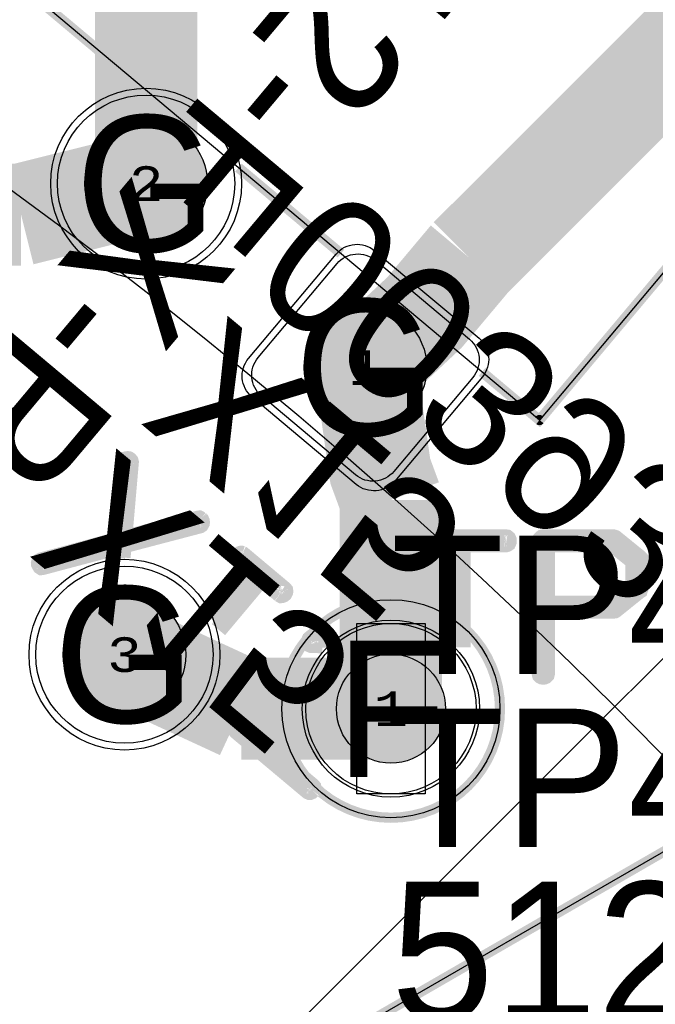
# Model space of a CAD drawing. Extents: x -125 to 125, y -186 to 125.
# Tile 103 of 112: x 44 to 54, y 49 to 63. Entities that reach past the tile are written whole.
import ezdxf
from ezdxf.enums import TextEntityAlignment as Align

# ---------------------------------------------------------------- set-up
doc = ezdxf.new("R2010")
doc.units = 0
doc.header["$MEASUREMENT"] = 0
for name, color, linetype in [('ASSEMBLY_OUTLINES_BTM', 191, 'CONTINUOUS'), ('ASSEMBLY_OUTLINES_TOP', 102, 'CONTINUOUS'), ('ASSEMBLY_PART_NUMBERS_BTM', 191, 'CONTINUOUS'), ('ASSEMBLY_PART_NUMBERS_TOP', 102, 'CONTINUOUS'), ('ASSEMBLY_REF_DES_BTM', 191, 'CONTINUOUS'), ('ASSEMBLY_REF_DES_TOP', 102, 'CONTINUOUS'), ('BOARD_OUTLINE', 10, 'CONTINUOUS'), ('DRILL_DRAWING', 21, 'CONTINUOUS'), ('GENERATED_SILKSCREEN_BTM', 255, 'CONTINUOUS'), ('GENERATED_SILKSCREEN_TOP', 140, 'CONTINUOUS'), ('MANUFACTURING_OUTLINES', 10, 'CONTINUOUS'), ('PART_HOLES_LAYER_BOTTOM', 30, 'CONTINUOUS'), ('PART_HOLES_LAYER_TOP', 30, 'CONTINUOUS'), ('PART_PADS_LAYER_BOTTOM', 230, 'CONTINUOUS'), ('PART_PADS_LAYER_TOP', 150, 'CONTINUOUS'), ('PIN_NUMBERS_BTM', 8, 'CONTINUOUS'), ('PIN_NUMBERS_TOP', 8, 'CONTINUOUS'), ('PLACEMENT_OUTLINES_BTM', 222, 'CONTINUOUS'), ('PLACEMENT_OUTLINES_TOP', 130, 'CONTINUOUS'), ('PLANE_DATA_LAYER_BOTTOM', 230, 'CONTINUOUS'), ('PLANE_SHAPES_LAYER_BOTTOM', 230, 'CONTINUOUS'), ('PLANE_SHAPES_LAYER_TOP', 150, 'CONTINUOUS'), ('ROUTE_BORDER', 151, 'CONTINUOUS'), ('SILKSCREEN_OUTLINES_BTM', 211, 'CONTINUOUS'), ('SILKSCREEN_OUTLINES_TOP', 150, 'CONTINUOUS'), ('SILKSCREEN_REF_DES_BTM', 211, 'CONTINUOUS'), ('SILKSCREEN_REF_DES_TOP', 150, 'CONTINUOUS'), ('SOLDERMASK_PADS_BTM', 12, 'CONTINUOUS'), ('SOLDERMASK_PADS_TOP', 180, 'CONTINUOUS'), ('TRACES_LAYER_TOP', 150, 'CONTINUOUS')]:
    doc.layers.add(name, color=color, linetype=linetype)
doc.styles.add('COURIER_NEW', font='cour.ttf')
doc.styles.add('VERIBEST_GERBER_0', font='txt')

msp = doc.modelspace()

# ---------------------------------------------------------------- hatches: boundary and pattern name
at = {"layer": 'PART_HOLES_LAYER_BOTTOM'}
h = msp.add_hatch(color=256, dxfattribs=at)
edge = h.paths.add_edge_path()
edge.add_arc((46.158973, 60.706476), 0.9, 0, 360)
h = msp.add_hatch(color=256, dxfattribs=at)
edge = h.paths.add_edge_path()
edge.add_arc((49.376359, 58.006768), 0.9, 0, 360)
h = msp.add_hatch(color=256, dxfattribs=at)
edge = h.paths.add_edge_path()
edge.add_arc((45.841027, 53.793523), 0.9, 0, 360)
h = msp.add_hatch(color=256, dxfattribs=at)
edge = h.paths.add_edge_path()
edge.add_arc((49.75, 53), 0.8, 0, 360)
at = {"layer": 'PART_HOLES_LAYER_TOP'}
h = msp.add_hatch(color=256, dxfattribs=at)
edge = h.paths.add_edge_path()
edge.add_arc((46.158973, 60.706476), 0.9, 0, 360)
h = msp.add_hatch(color=256, dxfattribs=at)
edge = h.paths.add_edge_path()
edge.add_arc((49.376359, 58.006768), 0.9, 0, 360)
h = msp.add_hatch(color=256, dxfattribs=at)
edge = h.paths.add_edge_path()
edge.add_arc((45.841027, 53.793523), 0.9, 0, 360)
h = msp.add_hatch(color=256, dxfattribs=at)
edge = h.paths.add_edge_path()
edge.add_arc((49.75, 53), 0.8, 0, 360)
at = {"layer": 'PLANE_DATA_LAYER_BOTTOM'}
h = msp.add_hatch(color=256, dxfattribs=at)
h.paths.add_polyline_path([(-96.5, 0, -1), (96.5, 0, -1)], flags=0)
h.paths.add_polyline_path([(-92.5, 0, -1), (92.5, 0, -1)], flags=0)
at = {"layer": 'PLANE_SHAPES_LAYER_BOTTOM'}
h = msp.add_hatch(color=256, dxfattribs=at)
h.paths.add_polyline_path([(-96.5, 0, -1), (96.5, 0, -1)], flags=0)
h.paths.add_polyline_path([(-92.5, 0, -1), (92.5, 0, -1)], flags=0)
at = {"layer": 'PLANE_SHAPES_LAYER_TOP'}
h = msp.add_hatch(color=256, dxfattribs=at)
h.paths.add_polyline_path([(-96.56345, 0, -1), (96.56345, 0, -1)], flags=0)
h.paths.add_polyline_path([(-92.5, 0, -1), (92.5, 0, -1)], flags=0)

# ---------------------------------------------------------------- linework, layer by layer
at = {"layer": 'ASSEMBLY_OUTLINES_BTM'}
for points in [[(52.80175, 73.212414), (60.155777, 67.041653), (51.928095, 57.236284), (44.574069, 63.407045)], [(42.728951, 44.537939), (67.843689, 59.037939), (74.193689, 48.039415), (49.078951, 33.539417)]]:
    msp.add_lwpolyline(points, close=True, dxfattribs=at)
at = {"layer": 'ASSEMBLY_OUTLINES_TOP'}
msp.add_lwpolyline([(-70.5, -70.5), (70.921356, 70.921356)], dxfattribs=at)
msp.add_lwpolyline([(49.25, 51.75), (49.25, 54.25), (50.25, 54.25), (50.25, 51.75)], close=True, dxfattribs=at)
for centre, radius in [((0, 0), 125), ((0, 0), 90.284619), ((0, 0), 85), ((0, 0), 75), ((49.75, 53), 1.6)]:
    msp.add_circle(centre, radius, dxfattribs=at)
at = {"layer": 'BOARD_OUTLINE'}
msp.add_circle((0, 0), 97.5, dxfattribs=at)
at = {"layer": 'GENERATED_SILKSCREEN_BTM'}
for points, const_width in [([(58.645231, 65.241449, -0.162277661), (58.64523, 65.241446), (51.928099, 57.236281, -0.414213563), (51.928092, 57.23628), (51.085976, 57.9429, 0.000004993), (51.085979, 57.942909), (51.928094, 57.236291), (58.645219, 65.241448), (51.2912, 71.412203), (44.574076, 63.407046), (46.15384, 62.081466, 0.000002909), (46.153824, 62.081466), (44.574066, 63.407041, -0.414213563), (44.574065, 63.407048), (44.574076, 63.407061), (51.291195, 71.412213, -0.414213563), (51.291202, 71.412214), (58.645229, 65.241453, -0.236067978), (58.645231, 65.241449)], 0.15), ([(49.016598, 59.679327, 0.000005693), (49.016589, 59.679321), (47.513968, 60.94017, 0.000002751), (47.513966, 60.940185), (49.016598, 59.679327)], 0.15), ([(46.967517, 55.737257), (46.963453, 55.721001, -0.184527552), (46.963451, 55.720998), (46.955325, 55.706778, -0.236067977), (46.955323, 55.706774), (46.943131, 55.698646, -0.111991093), (46.943129, 55.698645), (45.819437, 55.404006), (45.803945, 55.220041, 0.000001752), (45.803935, 55.220041), (45.819427, 55.40401, -0.357510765), (45.819431, 55.404015), (46.943126, 55.698655), (46.955317, 55.706782), (46.963443, 55.721002), (46.963443, 55.721003), (46.967507, 55.737258), (46.965475, 55.75148), (46.95938, 55.765702), (46.94922, 55.775862, -0.071067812), (46.949219, 55.775863), (46.937032, 55.781957), (46.922809, 55.779925), (45.827561, 55.491381, -0.535183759), (45.827555, 55.491387), (45.925091, 56.617113), (45.921027, 56.633368), (45.912901, 56.643526), (45.90071, 56.651653), (45.886488, 56.653685), (45.872265, 56.651653), (45.858044, 56.64759), (45.847884, 56.63743), (45.841789, 56.623208), (45.740189, 55.469034, -0.357510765), (45.740185, 55.469029), (44.622585, 55.168293, -0.049388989), (44.622584, 55.168293), (44.610396, 55.162199), (44.600237, 55.150008), (44.596173, 55.135786), (44.598205, 55.119531), (44.598205, 55.11953), (44.604299, 55.107342, -0.071067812), (44.6043, 55.107341), (44.612428, 55.09515), (44.624617, 55.087023), (44.640871, 55.089055), (45.734087, 55.379631, -0.535183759), (45.734093, 55.379625), (45.720211, 55.215399, 0.000001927), (45.7202, 55.215399), (45.734082, 55.379619), (44.640873, 55.089045, -0.049388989), (44.640872, 55.089045), (44.624617, 55.087013, -0.213376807), (44.624613, 55.087014), (44.612421, 55.095142, -0.071067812), (44.61242, 55.095143), (44.604292, 55.107335, -0.16227766), (44.604291, 55.107338), (44.598197, 55.119526, -0.184527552), (44.598195, 55.119529), (44.596163, 55.135785), (44.596163, 55.135787), (44.596173, 55.135823), (44.600227, 55.150011, -0.184527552), (44.600229, 55.150014), (44.610388, 55.162205, -0.236067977), (44.610392, 55.162207), (44.62258, 55.168301, -0.184527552), (44.622583, 55.168303), (45.740179, 55.469038), (45.841779, 56.62321), (45.841779, 56.623212), (45.847875, 56.637436, -0.09702165), (45.847876, 56.637438), (45.858036, 56.647598, -0.213376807), (45.85804, 56.647599), (45.872262, 56.651663, -0.049388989), (45.872263, 56.651663), (45.886487, 56.653695, -0.099019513), (45.886489, 56.653695), (45.900713, 56.651663, -0.111991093), (45.900715, 56.651662), (45.912907, 56.643534, -0.071067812), (45.912908, 56.643533), (45.921035, 56.633374, -0.184527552), (45.921037, 56.633371), (45.925101, 56.617115), (45.925101, 56.617114, -0.049388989), (45.925101, 56.617113), (45.827566, 55.491393), (46.922807, 55.779935), (46.937031, 55.781967, -0.288824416), (46.937036, 55.781965), (46.949223, 55.775871, -0.261745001), (46.949228, 55.77587), (46.959388, 55.76571, -0.080611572), (46.959389, 55.765708), (46.965485, 55.751484), (46.965485, 55.751483), (46.967517, 55.737259), (46.967517, 55.737257)], 0.254), ([(48.190781, 54.723289), (48.186717, 54.707033, -0.184527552), (48.186715, 54.70703), (48.180621, 54.694842, -0.236067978), (48.180619, 54.694838), (48.168428, 54.684679, -0.162277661), (48.168426, 54.684677), (48.154202, 54.678581, -0.145489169), (48.154199, 54.678581), (48.139977, 54.676549, -0.288824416), (48.139972, 54.676551), (48.125752, 54.684677, -0.16227766), (48.125749, 54.684678), (47.851433, 54.914291), (47.219845, 54.161204, 0.000002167), (47.219842, 54.161216), (47.851428, 54.914301, -0.414213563), (47.851435, 54.914302), (48.125755, 54.684686, -0.071067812), (48.125756, 54.684685), (48.139976, 54.676559), (48.154198, 54.678591), (48.168422, 54.684687), (48.180613, 54.694846), (48.186707, 54.707034), (48.186707, 54.707035), (48.190771, 54.72329), (48.188739, 54.737512), (48.17858, 54.749702), (47.573045, 55.257702), (47.564919, 55.263797, -0.049388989), (47.564918, 55.263797), (47.558822, 55.265829), (47.552729, 55.265829), (47.544601, 55.263797, -0.049388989), (47.5446, 55.263797), (47.532413, 55.257703, -0.071067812), (47.532412, 55.257702), (47.522252, 55.247542, -0.071067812), (47.522251, 55.247541), (47.512093, 55.23332), (47.508029, 55.219098), (47.510061, 55.206909, -0.049388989), (47.510061, 55.206908), (47.512093, 55.200814), (47.518188, 55.194718, -0.071067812), (47.518189, 55.194717), (47.792507, 54.965102, -0.414213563), (47.792508, 54.965095), (47.192893, 54.250456, 0.000002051), (47.192889, 54.250467), (47.792497, 54.965097), (47.518183, 55.194709, -0.16227766), (47.51818, 55.19471), (47.512084, 55.200806, -0.090885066), (47.512083, 55.200808), (47.510051, 55.206904), (47.510051, 55.206905), (47.508019, 55.219097), (47.508019, 55.219099), (47.512083, 55.233323, -0.16227766), (47.512084, 55.233326), (47.522243, 55.247548, -0.111991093), (47.522244, 55.24755), (47.532404, 55.25771, -0.261745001), (47.532409, 55.257711), (47.544596, 55.263805, -0.184527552), (47.544599, 55.263807), (47.552727, 55.265839, -0.099019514), (47.552729, 55.265839), (47.558823, 55.265839, -0.145489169), (47.558826, 55.265839), (47.564922, 55.263807, -0.16227766), (47.564924, 55.263805), (47.573051, 55.25771), (48.178587, 54.74971, -0.071067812), (48.178588, 54.749709), (48.188747, 54.737518, -0.184527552), (48.188749, 54.737515), (48.190781, 54.723291), (48.190781, 54.723289)], 0.254), ([(48.828337, 54.023067, 0.000002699), (48.828326, 54.023057), (48.593112, 54.026309), (48.57889, 54.026309), (48.566701, 54.016151), (48.560605, 54.001928, -0.049388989), (48.560605, 54.001927), (48.556541, 53.985674), (48.558573, 53.971451), (48.558573, 53.97145), (48.564667, 53.959262, -0.071067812), (48.564668, 53.959261), (48.572795, 53.949103), (48.587018, 53.943007), (48.745159, 53.941501, 0.000002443), (48.74515, 53.941491), (48.587017, 53.942997, -0.145489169), (48.587014, 53.942997), (48.57279, 53.949093, -0.184527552), (48.572788, 53.949096), (48.56466, 53.959255, -0.16227766), (48.564659, 53.959258), (48.558565, 53.971446, -0.184527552), (48.558563, 53.971449), (48.556531, 53.985673), (48.556531, 53.985675), (48.560595, 54.001931), (48.560595, 54.001932), (48.566691, 54.016156, -0.205257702), (48.566694, 54.016159), (48.578885, 54.026318, -0.16227766), (48.578888, 54.026319), (48.593112, 54.026319), (48.828337, 54.023067)], 0.254), ([(48.605309, 51.833785), (48.601245, 51.819561, -0.16227766), (48.601244, 51.819558), (48.593117, 51.807368, -0.111991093), (48.593116, 51.807366), (48.580924, 51.795174, -0.162277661), (48.580921, 51.795173), (48.566698, 51.789077, -0.145489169), (48.566695, 51.789077), (48.552473, 51.789077, -0.145489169), (48.55247, 51.789077), (48.538246, 51.795173, -0.16227766), (48.538244, 51.795175), (47.489733, 52.67503, -0.071067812), (47.489732, 52.675031), (47.479572, 52.689255, -0.16227766), (47.479571, 52.689258), (47.479571, 52.703481), (47.477539, 52.711609), (47.477539, 52.71974), (47.479571, 52.725836, -0.16227766), (47.479573, 52.725838), (47.485668, 52.733965), (48.113555, 53.48174, -0.111991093), (48.113556, 53.481742), (48.123716, 53.491902, -0.16227766), (48.123719, 53.491903), (48.133878, 53.495967, -0.145489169), (48.133881, 53.495967), (48.146072, 53.495967, -0.236067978), (48.146076, 53.495965), (48.158264, 53.489871, -0.049388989), (48.158265, 53.489871), (48.168425, 53.487839, -0.111991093), (48.168427, 53.487838), (48.176555, 53.481742, -0.071067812), (48.176556, 53.481741), (48.182651, 53.473614, -0.184527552), (48.182653, 53.473611), (48.184685, 53.463451), (48.263933, 53.044861), (48.373813, 52.952703, 0.00000236), (48.373813, 52.95269), (48.263925, 53.044854, -0.184527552), (48.263923, 53.044857), (48.184675, 53.463449), (48.182643, 53.473608), (48.176548, 53.481734), (48.168422, 53.487829), (48.158263, 53.489861, -0.184527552), (48.15826, 53.489863), (48.146072, 53.495957), (48.133882, 53.495957), (48.123724, 53.491894), (48.113564, 53.481734, -0.111991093), (48.113562, 53.481733), (47.485676, 52.733959), (47.479581, 52.725832), (47.477549, 52.719736), (47.477549, 52.711611), (47.479581, 52.703483), (47.479581, 52.68926), (47.48974, 52.675037), (48.53825, 51.795183), (48.552474, 51.789087), (48.566694, 51.789087), (48.580916, 51.795182), (48.593108, 51.807374, -0.071067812), (48.593109, 51.807375), (48.601235, 51.819564), (48.605299, 51.833786), (48.603267, 51.848008), (48.593108, 51.860198), (47.577109, 52.711606, -0.414213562), (47.577108, 52.711613), (48.121684, 53.361853, -0.64829259), (48.121693, 53.361851), (48.188749, 53.012347), (48.188749, 53.012346), (48.192811, 53.004223, -0.071067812), (48.192812, 53.004222), (48.196876, 53.000158, -0.213376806), (48.196877, 53.000154), (48.198908, 52.996092, -0.111991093), (48.198909, 52.99609), (48.200939, 52.99203), (48.382396, 52.839409, 0.000002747), (48.382398, 52.839394), (48.200933, 52.992022, -0.236067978), (48.200931, 52.992026), (48.1989, 52.996088, -0.111991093), (48.198899, 52.99609), (48.196869, 53.000149, -0.071067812), (48.196868, 53.00015), (48.192804, 53.004214, -0.213376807), (48.192803, 53.004218), (48.188741, 53.012342, -0.184527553), (48.188739, 53.012345), (48.121685, 53.361839), (47.577119, 52.711611), (48.593115, 51.860206, -0.071067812), (48.593116, 51.860205), (48.603275, 51.848014, -0.184527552), (48.603277, 51.848011), (48.605309, 51.833787), (48.605309, 51.833785)], 0.254)]:
    msp.add_lwpolyline(points, format="xyb", dxfattribs=dict(at, const_width=const_width))
at = {"layer": 'GENERATED_SILKSCREEN_BTM', "const_width": 0.15}
msp.add_lwpolyline([(42.728951, 44.537939), (67.843689, 59.037939), (74.193689, 48.039415), (49.078951, 33.539417)], close=True, dxfattribs=at)
at = {"layer": 'GENERATED_SILKSCREEN_TOP', "const_width": 0.254}
msp.add_lwpolyline([(51.469077, 55.462783), (51.467045, 55.448559), (51.467045, 55.448558), (51.460949, 55.434334, -0.253450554), (51.460945, 55.434331), (51.448755, 55.426204, -0.111991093), (51.448753, 55.426203), (51.434529, 55.422139, -0.099019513), (51.434527, 55.422139), (50.790389, 55.422139), (50.790389, 53.902064, 0.000002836), (50.790379, 53.902076), (50.790379, 55.422144, -0.414213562), (50.790384, 55.422149), (51.434527, 55.422149), (51.44875, 55.426213), (51.460939, 55.434339), (51.467035, 55.448562), (51.469067, 55.462784), (51.467035, 55.479038), (51.460939, 55.493261), (51.44875, 55.503419), (51.434527, 55.505451), (50.062929, 55.505451), (50.048707, 55.503419), (50.038548, 55.49326, -0.111991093), (50.038546, 55.493259), (50.030421, 55.47904), (50.030421, 55.479039), (50.028389, 55.462784), (50.030421, 55.448561), (50.030421, 55.44856), (50.038547, 55.43434), (50.048706, 55.426213), (50.062929, 55.422149), (50.709104, 55.422149, -0.414213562), (50.709109, 55.422144), (50.709109, 53.988048, 0.000002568), (50.709099, 53.988058), (50.709099, 55.422139), (50.062929, 55.422139, -0.099019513), (50.062927, 55.422139), (50.048703, 55.426203, -0.16227766), (50.0487, 55.426204), (50.038541, 55.434332, -0.236067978), (50.038539, 55.434336), (50.030413, 55.448556, -0.184527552), (50.030411, 55.448559), (50.028379, 55.462783), (50.028379, 55.462785), (50.028389, 55.462866), (50.030411, 55.479041, -0.184527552), (50.030413, 55.479044), (50.038539, 55.493264, -0.213376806), (50.03854, 55.493268), (50.0487, 55.503428, -0.261745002), (50.048705, 55.503429), (50.062927, 55.505461, -0.099019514), (50.062929, 55.505461), (51.434527, 55.505461, -0.099019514), (51.434529, 55.505461), (51.448753, 55.503429, -0.184527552), (51.448756, 55.503427), (51.460946, 55.493269, -0.205257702), (51.460949, 55.493266), (51.467045, 55.479042), (51.467045, 55.479041), (51.469077, 55.462785), (51.469077, 55.462783)], format="xyb", dxfattribs=at)
for points in [[(53.383216, 54.733296), (53.389312, 54.73736), (53.391344, 54.74752), (53.39744, 54.75768), (53.39744, 54.76784), (53.39744, 55.186432), (53.39744, 55.196592), (53.391344, 55.202688), (53.391344, 55.208784), (53.389312, 55.210816), (53.38728, 55.212848), (53.383216, 55.216912), (53.037776, 55.497328), (53.027616, 55.501392), (53.019488, 55.503424), (53.01136, 55.505456), (51.987232, 55.505456), (51.968944, 55.501392), (51.956752, 55.491232), (51.946592, 55.47904), (51.942528, 55.464816), (51.942528, 53.514096), (51.946592, 53.49784), (51.956752, 53.48768), (51.968944, 53.481584), (51.983168, 53.479552), (51.999424, 53.481584), (52.013648, 53.48768), (52.023808, 53.49784), (52.027872, 53.514096), (52.027872, 54.448816), (53.01136, 54.448816), (53.025584, 54.450848), (53.03168, 54.45288), (53.033712, 54.45288), (53.037776, 54.454912), (53.383216, 54.733296)], [(52.027872, 55.422144), (52.999168, 55.422144), (53.31616, 55.166112), (53.31616, 54.78816), (52.999168, 54.530096), (52.027872, 54.530096), (52.027872, 55.422144)]]:
    msp.add_lwpolyline(points, dxfattribs=at)
at = {"layer": 'GENERATED_SILKSCREEN_TOP', "const_width": 0.15}
msp.add_lwpolyline([(48.15, 53, -1), (51.35, 53, -1)], format="xyb", close=True, dxfattribs=at)
at = {"layer": 'MANUFACTURING_OUTLINES'}
msp.add_circle((0, 0), 97.5254, dxfattribs=at)
at = {"layer": 'PART_HOLES_LAYER_BOTTOM'}
for centre, radius in [((46.158973, 60.706476), 0.9), ((49.376359, 58.006768), 0.9), ((45.841027, 53.793523), 0.9), ((49.75, 53), 0.8)]:
    msp.add_circle(centre, radius, dxfattribs=at)
at = {"layer": 'PART_HOLES_LAYER_TOP'}
for centre, radius in [((46.158973, 60.706476), 0.9), ((49.376359, 58.006768), 0.9), ((45.841027, 53.793523), 0.9), ((49.75, 53), 0.8)]:
    msp.add_circle(centre, radius, dxfattribs=at)
at = {"layer": 'PART_PADS_LAYER_BOTTOM'}
msp.add_lwpolyline([(48.95901, 59.531832, -0.414213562), (49.522543, 59.581135), (50.901423, 58.424117, -0.414213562), (50.950726, 57.860584), (49.793708, 56.481704, -0.414213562), (49.230175, 56.432401), (47.851295, 57.589419, -0.414213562), (47.801992, 58.152952)], format="xyb", close=True, dxfattribs=at)
for centre, radius in [((46.158973, 60.706476), 1.3), ((45.841027, 53.793523), 1.3), ((49.75, 53), 1.25)]:
    msp.add_circle(centre, radius, dxfattribs=at)
at = {"layer": 'PART_PADS_LAYER_TOP'}
msp.add_lwpolyline([(48.95901, 59.531832, -0.414213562), (49.522543, 59.581135), (50.901423, 58.424117, -0.414213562), (50.950726, 57.860584), (49.793708, 56.481704, -0.414213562), (49.230175, 56.432401), (47.851295, 57.589419, -0.414213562), (47.801992, 58.152952)], format="xyb", close=True, dxfattribs=at)
for centre, radius in [((46.158973, 60.706476), 1.3), ((45.841027, 53.793523), 1.3), ((49.75, 53), 1.25)]:
    msp.add_circle(centre, radius, dxfattribs=at)
at = {"layer": 'PLACEMENT_OUTLINES_BTM'}
for points in [[(51.291199, 71.41221), (58.645226, 65.241449), (51.928095, 57.236284), (44.574069, 63.407045)], [(42.728951, 44.537939), (67.843689, 59.037939), (74.193689, 48.039415), (49.078951, 33.539417)]]:
    msp.add_lwpolyline(points, close=True, dxfattribs=at)
at = {"layer": 'PLACEMENT_OUTLINES_TOP'}
msp.add_circle((49.75, 53), 1.6, dxfattribs=at)
at = {"layer": 'ROUTE_BORDER'}
msp.add_circle((0, 0), 96.5, dxfattribs=at)
at = {"layer": 'SILKSCREEN_OUTLINES_BTM'}
for points in [[(51.291199, 71.41221), (58.645226, 65.241449), (51.928095, 57.236284), (44.574069, 63.407045)], [(42.728951, 44.537939), (67.843689, 59.037939), (74.193689, 48.039415), (49.078951, 33.539417)]]:
    msp.add_lwpolyline(points, close=True, dxfattribs=at)
at = {"layer": 'SILKSCREEN_OUTLINES_TOP'}
msp.add_circle((49.75, 53), 1.6, dxfattribs=at)
at = {"layer": 'SOLDERMASK_PADS_BTM'}
msp.add_lwpolyline([(48.946684, 59.672715, -0.414213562), (49.510217, 59.722018), (51.042306, 58.436443, -0.414213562), (51.091609, 57.87291), (49.806034, 56.340821, -0.414213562), (49.242501, 56.291518), (47.710412, 57.577093, -0.414213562), (47.661109, 58.140626)], format="xyb", close=True, dxfattribs=at)
for centre, radius in [((46.158973, 60.706476), 1.4), ((45.841027, 53.793523), 1.4), ((49.75, 53), 1.3)]:
    msp.add_circle(centre, radius, dxfattribs=at)
at = {"layer": 'SOLDERMASK_PADS_TOP'}
msp.add_lwpolyline([(48.946684, 59.672715, -0.414213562), (49.510217, 59.722018), (51.042306, 58.436443, -0.414213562), (51.091609, 57.87291), (49.806034, 56.340821, -0.414213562), (49.242501, 56.291518), (47.710412, 57.577093, -0.414213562), (47.661109, 58.140626)], format="xyb", close=True, dxfattribs=at)
for centre, radius in [((46.158973, 60.706476), 1.4), ((45.841027, 53.793523), 1.4), ((49.75, 53), 1.3)]:
    msp.add_circle(centre, radius, dxfattribs=at)
at = {"layer": 'TRACES_LAYER_TOP', "const_width": 1.5}
for points in [[(46.158973, 60.706476), (46.158973, 74.682046), (45.260253, 75.580766)], [(56.956818, 65.657433), (50.909227, 59.609842)], [(44.324926, 60.25), (46.158973, 60.706476)], [(44.324926, 60.25), (42.5, 60.25)], [(49.376359, 58.006768), (50.241154, 58.813665), (50.909227, 59.609842)], [(49.376359, 58.006768), (49.594516, 56.48621), (49.75, 56.063819)], [(49.75, 56.063819), (49.75, 53)], [(47.556375, 53), (45.841027, 53.793523)], [(47.556375, 53), (49.75, 53)]]:
    msp.add_lwpolyline(points, dxfattribs=at)

# ---------------------------------------------------------------- texts
at = {"layer": 'ASSEMBLY_PART_NUMBERS_BTM', "style": 'VERIBEST_GERBER_0', "text_generation_flag": 2}
msp.add_text('0039301040', height=2.032, rotation=140, dxfattribs=at).set_placement((47.63268, 59.195752), align=Align.TOP_LEFT)
at = {"layer": 'ASSEMBLY_PART_NUMBERS_TOP', "style": 'VERIBEST_GERBER_0'}
for p in [(52.554247, 74.38268), (57.054247, 70.882681)]:
    msp.add_text('CRM2512-FX-R100ELF', height=2.032, rotation=230, dxfattribs=at).set_placement(p, align=Align.TOP_LEFT)
msp.add_text('5125', height=2.032, dxfattribs=at).set_placement((49.75, 50.46), align=Align.TOP_LEFT)
at = {"layer": 'ASSEMBLY_REF_DES_BTM', "style": 'VERIBEST_GERBER_0', "text_generation_flag": 2}
msp.add_text('X15', height=2.032, rotation=140, dxfattribs=at).set_placement((46, 57.25), align=Align.TOP_LEFT)
at = {"layer": 'ASSEMBLY_REF_DES_TOP', "style": 'VERIBEST_GERBER_0'}
msp.add_text('TP47', height=2.032, dxfattribs=at).set_placement((49.75, 53), align=Align.TOP_LEFT)
at = {"layer": 'DRILL_DRAWING', "style": 'VERIBEST_GERBER_0'}
for s, p in [('G', (46.158973, 60.706476)), ('G', (49.376359, 58.006768)), ('G', (45.841027, 53.793523)), ('F', (49.75, 53))]:
    msp.add_text(s, height=2, dxfattribs=at).set_placement(p, align=Align.MIDDLE_CENTER)
at = {"layer": 'PIN_NUMBERS_BTM', "style": 'COURIER_NEW'}
for s, p in [('2', (46.158973, 60.706476)), ('1', (49.376359, 58.006768)), ('3', (45.841027, 53.793523)), ('1', (49.75, 53))]:
    msp.add_text(s, height=0.508, dxfattribs=at).set_placement(p, align=Align.MIDDLE_CENTER)
at = {"layer": 'PIN_NUMBERS_TOP', "style": 'COURIER_NEW'}
for s, p in [('2', (46.158973, 60.706476)), ('1', (49.376359, 58.006768)), ('3', (45.841027, 53.793523)), ('1', (49.75, 53))]:
    msp.add_text(s, height=0.508, dxfattribs=at).set_placement(p, align=Align.MIDDLE_CENTER)
at = {"layer": 'SILKSCREEN_REF_DES_BTM', "style": 'VERIBEST_GERBER_0', "text_generation_flag": 2}
msp.add_text('X15', height=2.032, rotation=140, dxfattribs=at).set_placement((44.367319, 55.304246), align=Align.TOP_LEFT)
at = {"layer": 'SILKSCREEN_REF_DES_TOP', "style": 'VERIBEST_GERBER_0'}
msp.add_text('TP47', height=2.032, dxfattribs=at).set_placement((49.75, 55.54), align=Align.TOP_LEFT)

doc.saveas('drawing.dxf')
